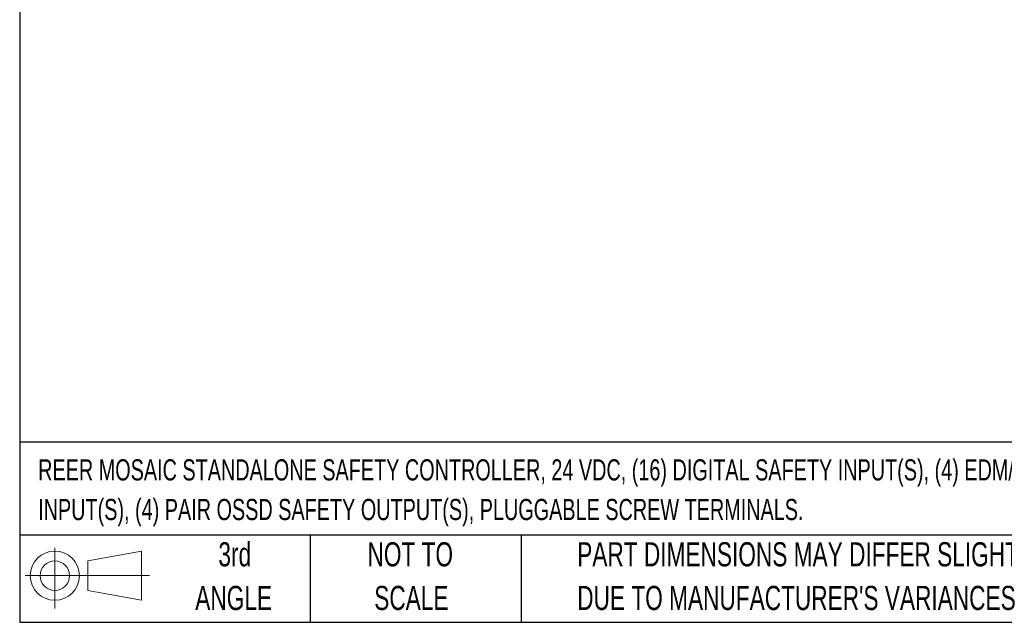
# Model space of a CAD drawing. Header units: millimetres. Extents: x 6 to 273, y 6 to 210.
# Tile 1 of 13: x 6 to 92, y 6 to 59. Entities that reach past the tile are written whole.
import ezdxf

# ---------------------------------------------------------------- set-up
doc = ezdxf.new("R2010")
doc.units = ezdxf.units.MM
doc.layers.add('TEXT', color=140, linetype='Continuous', lineweight=25)
doc.styles.add('SLDTEXTSTYLE0', font='TXT', dxfattribs={"width": 0.7})

# ---------------------------------------------------------------- blocks, each defined once
blk = doc.blocks.new('Block11')
at = {"color": 7, "linetype": 'Continuous', "lineweight": 18}
for p, q in [((2.588, 5.311), (2.588, 0)), ((5.48, 4.167), (10.175, 5.032)), ((10.175, 5.032), (10.175, 0.732)), ((5.48, 1.596), (5.48, 4.167)), ((0, 2.882), (10.874, 2.882)), ((5.48, 1.596), (10.175, 0.732))]:
    blk.add_line(p, q, dxfattribs=at)
for radius in [2.15, 1.286]:
    blk.add_circle((2.588, 2.882), radius, dxfattribs=at)
blk = doc.blocks.new('Block12')
at = {"color": 7, "linetype": 'Continuous'}
blk.add_blockref('Block11', (0, 0), dxfattribs=at)

msp = doc.modelspace()

# ---------------------------------------------------------------- linework, layer by layer
at = {"layer": 'TEXT'}
for p, q in [((6.35, 209.55), (6.35, 6.35)), ((273.05, 22.1261), (6.35, 22.1261)), ((273.05, 13.97), (6.35, 13.97)), ((31.75, 13.97), (31.75, 6.35)), ((50.2116, 13.97), (50.2116, 6.35)), ((6.35, 6.35), (273.05, 6.35))]:
    msp.add_line(p, q, dxfattribs=at)

# ---------------------------------------------------------------- block references
msp.add_blockref('Block12', (6.8379, 7.5539), dxfattribs=at)

# ---------------------------------------------------------------- texts
at = {"layer": 'TEXT', "style": 'SLDTEXTSTYLE0'}
for s, insert, char_height, attachment_point in [('REER MOSAIC STANDALONE SAFETY CONTROLLER, 24 VDC, (16) DIGITAL SAFETY INPUT(S), (4) EDM/(RE)START', (7.9657, 20.6202), 1.852083, 1), ('INPUT(S), (4) PAIR OSSD SAFETY OUTPUT(S), PLUGGABLE SCREW TERMINALS.', (7.9657, 17.1508), 1.852083, 1), ('3rd', (25.1625, 13.364), 2.11667, 2), ('NOT TO', (40.5158, 13.364), 2.11667, 2), ('PART DIMENSIONS MAY DIFFER SLIGHTLY', (55.1193, 13.364), 2.116667, 1), ('ANGLE', (25.0649, 9.5418), 2.11667, 2), ('SCALE', (40.6121, 9.5418), 2.11667, 2), ("DUE TO MANUFACTURER'S VARIANCES", (55.1193, 9.5418), 2.116667, 1)]:
    msp.add_mtext(s, dxfattribs=dict(at, insert=insert, char_height=char_height, attachment_point=attachment_point))

doc.saveas('drawing.dxf')
